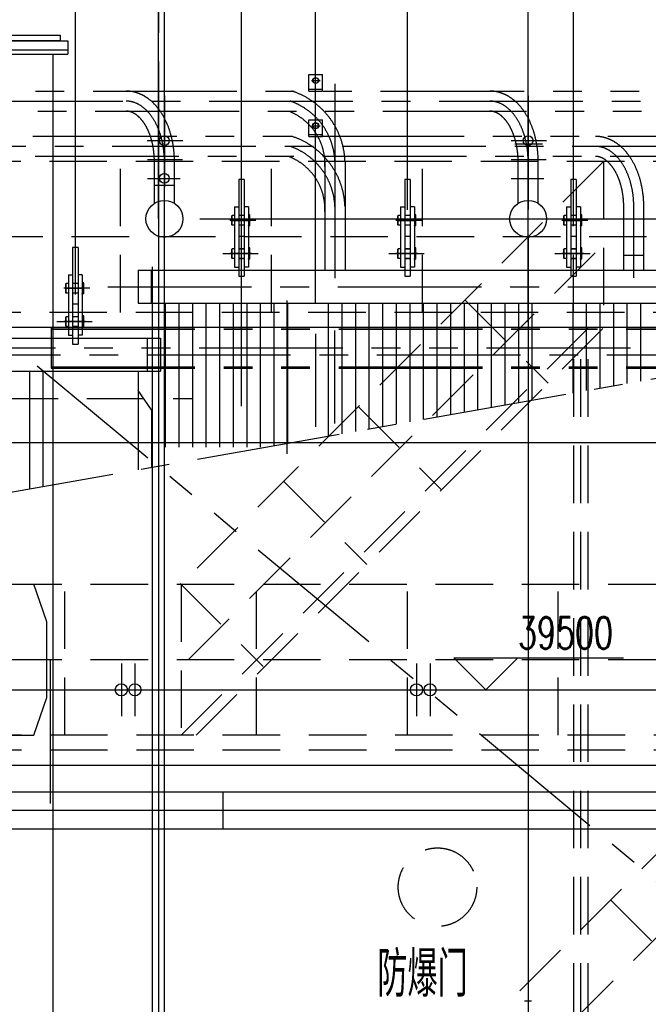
# Model space of a CAD drawing. Header units: millimetres. Extents: x -21 to 67273, y 14 to 95134.
# Tile 27 of 55: x 14245 to 18410, y 74439 to 80961. Entities that reach past the tile are written whole.
import ezdxf

# ---------------------------------------------------------------- set-up
doc = ezdxf.new("R2010")
doc.units = ezdxf.units.MM
doc.header["$LTSCALE"] = 30
for name, pattern in [('CENTER', [50.8, 31.75, -6.35, 6.35, -6.35]), ('DASHED', [19.05, 12.7, -6.35]), ('PHANTOM', [63.5, 31.75, -6.35, 6.35, -6.35, 6.35, -6.35])]:
    doc.linetypes.add(name, pattern=pattern)
doc.layers.get('Defpoints').update_dxf_attribs({"color": 5})
for name, color, linetype in [('双点画线', 6, 'PHANTOM'), ('标注', 3, 'Continuous'), ('点画线', 2, 'CENTER'), ('细实线', 4, 'Continuous'), ('虚线', 1, 'DASHED')]:
    doc.layers.add(name, color=color, linetype=linetype)
doc.styles.get("Standard").update_dxf_attribs({"font": 'romans.shx', "width": 0.7, "bigfont": 'hzdx.shx'})
doc.dimstyles.new('STANDARD$0', dxfattribs={"dimscale": 25, "dimtxt": 3.5, "dimasz": 2.5, "dimexe": 1, "dimexo": 0, "dimgap": 1, "dimtad": 1, "dimdec": 0, "dimdsep": 46, "dimtxsty": 'Standard', "dimcen": 2.5, "dimclrd": 256, "dimclre": 256, "dimclrt": 256, "dimadec": 0, "dimazin": 0, "dimtfac": 10, "dimtdec": 0, "dimtmove": 0, "dimatfit": 3, "dimfxl": 1, "dimtolj": 1, "dimtzin": 0, "dimarcsym": 0})
doc.dimstyles.new('STANDARD$2', dxfattribs={"dimscale": 10, "dimtxt": 3.5, "dimasz": 2.5, "dimexe": 1, "dimexo": 0, "dimgap": 1, "dimtad": 1, "dimtih": 1, "dimtoh": 1, "dimdec": 1, "dimzin": 12, "dimdsep": 46, "dimtxsty": 'Standard', "dimcen": 0, "dimclrt": 256, "dimadec": 1, "dimazin": 3, "dimtfac": 1, "dimtdec": 1, "dimtmove": 0, "dimatfit": 3, "dimfxl": 1, "dimlwd": -1, "dimlwe": -1, "dimarcsym": 0})

# ---------------------------------------------------------------- blocks, each defined once
blk = doc.blocks.new('*D26')
at = {"layer": 'Defpoints'}
for p in [(15203.8, 85093.2), (15203.8, 79642.1), (17613.8, 79642.1)]:
    blk.add_point(p, dxfattribs=at)
at = {"layer": '标注'}
for p, q in [((15203.8, 79642.1), (15203.8, 85173.2)), ((17613.8, 79642.1), (17613.8, 85173.2)), ((17413.8, 85093.2), (15403.8, 85093.2))]:
    blk.add_line(p, q, dxfattribs=at)
for points in [[(15403.8, 85126.5), (15403.8, 85059.9), (15203.8, 85093.2)], [(17413.8, 85126.5), (17413.8, 85059.9), (17613.8, 85093.2)]]:
    blk.add_solid(points, dxfattribs=at)
at = {"layer": '标注', "insert": (16408.8, 85313.2), "char_height": 280, "attachment_point": 5}
blk.add_mtext('2410', dxfattribs=at)
blk = doc.blocks.new('*D27')
at = {"layer": 'Defpoints'}
for p in [(12713.8, 85106.6), (15203.8, 79642.1), (12713.8, 79460.1)]:
    blk.add_point(p, dxfattribs=at)
at = {"layer": '标注'}
for p, q in [((12713.8, 79460.1), (12713.8, 85186.6)), ((15203.8, 79642.1), (15203.8, 85186.6)), ((15003.8, 85106.6), (12913.8, 85106.6))]:
    blk.add_line(p, q, dxfattribs=at)
for points in [[(12913.8, 85139.9), (12913.8, 85073.3), (12713.8, 85106.6)], [(15003.8, 85139.9), (15003.8, 85073.3), (15203.8, 85106.6)]]:
    blk.add_solid(points, dxfattribs=at)
at = {"layer": '标注', "insert": (13958.8, 85326.6), "char_height": 280, "attachment_point": 5}
blk.add_mtext('2490', dxfattribs=at)
blk = doc.blocks.new('*D28')
at = {"layer": 'Defpoints'}
for p in [(15163.8, 81155.6), (15163.8, 79642.1), (15203.8, 79642.1)]:
    blk.add_point(p, dxfattribs=at)
at = {"layer": '标注'}
for p, q in [((15163.8, 79642.1), (15163.8, 81235.6)), ((15203.8, 79642.1), (15203.8, 81235.6)), ((14963.8, 81155.6), (14286.4, 81155.6)), ((15203.8, 81155.6), (15163.8, 81155.6)), ((15403.8, 81155.6), (15603.8, 81155.6))]:
    blk.add_line(p, q, dxfattribs=at)
for points in [[(14963.8, 81189), (14963.8, 81122.3), (15163.8, 81155.6)], [(15403.8, 81189), (15403.8, 81122.3), (15203.8, 81155.6)]]:
    blk.add_solid(points, dxfattribs=at)
at = {"layer": '标注', "insert": (14525.1, 81375.6), "char_height": 280, "attachment_point": 5}
blk.add_mtext('40', dxfattribs=at)
blk = doc.blocks.new('bg')
at = {"layer": '标注'}
for p, q in [((-212.1, 212.1), (910.9, 212.1)), ((0, 0), (-212.1, 212.1)), ((0, 0), (212.1, 212.1))]:
    blk.add_line(p, q, dxfattribs=at)
blk = doc.blocks.new('*D63')
at = {"layer": 'Defpoints'}
for p in [(7467.6, 78742.1), (19255.7, 78729.5), (19363.8, 78742.1), (20718.4, 78742.1), (10963.8, 77263.6)]:
    blk.add_point(p, dxfattribs=at)
at = {"layer": '虚线'}
blk.add_line((19266.5, 78790.8), (19149.1, 78790.8), dxfattribs=at)
for start, end in [(153.42537, 180), (153.60462, 166.80231), (180, 189.98247), (203.18016, 216.37785)]:
    blk.add_arc((19363.8, 78742.1), 108.8, start, end, dxfattribs=at)
for points in [[(19262, 78766.5), (19253.7, 78767.4), (19255, 78742.1)], [(19259.8, 78698.1), (19267.8, 78700.5), (19256.6, 78723.3)]]:
    blk.add_solid(points, dxfattribs=at)
at = {"layer": '虚线', "insert": (19195.3, 78818.3), "char_height": 35, "attachment_point": 5}
blk.add_mtext('10°', dxfattribs=at)

msp = doc.modelspace()

# ---------------------------------------------------------------- linework, layer by layer
for p, q in [((14613.76, 79852.118), (14613.76, 83981.914)), ((14613.76, 79142.118), (14613.76, 83981.914)), ((15203.76, 79919.618), (15203.76, 83981.914)), ((15713.76, 79701.618), (15713.76, 83981.914)), ((16205.889, 79082.618), (16205.889, 83981.914)), ((16813.76, 79701.618), (16813.76, 83981.914)), ((17613.76, 79919.618), (17613.76, 83981.914)), ((17913.76, 79701.618), (17913.76, 83981.914)), ((15713.76, 78401.618), (15713.76, 83323.36)), ((13863.76, 80822.118), (14563.76, 80822.118)), ((14563.76, 80822.118), (14563.76, 80732.118)), ((13863.76, 80762.118), (14563.76, 80762.118)), ((13863.76, 80732.118), (14563.76, 80732.118)), ((14463.76, 80732.118), (14463.76, 36882.118)), ((16160.889, 80488.618), (16160.889, 80598.618)), ((16160.889, 80598.618), (16250.889, 80598.618)), ((16250.889, 80488.618), (16250.889, 80598.618)), ((16250.889, 80498.152), (16160.889, 80498.152)), ((16160.889, 80488.618), (16250.889, 80488.618)), ((16160.889, 80188.618), (16160.889, 80298.618)), ((16160.889, 80298.618), (16250.889, 80298.618)), ((16250.889, 80188.618), (16250.889, 80298.618)), ((16250.889, 80198.152), (16160.889, 80198.152)), ((16160.889, 80188.618), (16250.889, 80188.618)), ((15695.76, 79902.118), (15695.76, 79526.118)), ((15695.76, 79902.118), (15695.76, 79526.118)), ((15731.76, 79902.118), (15695.76, 79902.118)), ((15731.76, 79902.118), (15695.76, 79902.118)), ((15731.76, 79902.118), (15695.76, 79902.118)), ((15731.76, 79902.118), (15695.76, 79902.118)), ((15695.76, 79902.118), (15695.76, 79526.118)), ((15695.76, 79902.118), (15695.76, 79526.118)), ((15731.76, 79902.118), (15731.76, 79526.118)), ((15731.76, 79902.118), (15731.76, 79526.118)), ((15731.76, 79902.118), (15731.76, 79526.118)), ((15731.76, 79902.118), (15731.76, 79526.118)), ((16795.76, 79902.118), (16795.76, 79526.118)), ((16795.76, 79902.118), (16795.76, 79526.118)), ((16831.76, 79902.118), (16795.76, 79902.118)), ((16831.76, 79902.118), (16795.76, 79902.118)), ((16831.76, 79902.118), (16795.76, 79902.118)), ((16831.76, 79902.118), (16795.76, 79902.118)), ((16795.76, 79902.118), (16795.76, 79526.118)), ((16795.76, 79902.118), (16795.76, 79526.118)), ((16831.76, 79902.118), (16831.76, 79526.118)), ((16831.76, 79902.118), (16831.76, 79526.118)), ((16831.76, 79902.118), (16831.76, 79526.118)), ((17895.76, 79902.118), (17895.76, 79526.118)), ((17895.76, 79902.118), (17895.76, 79526.118)), ((17931.76, 79902.118), (17895.76, 79902.118)), ((17931.76, 79902.118), (17895.76, 79902.118)), ((17931.76, 79902.118), (17895.76, 79902.118)), ((17931.76, 79902.118), (17895.76, 79902.118)), ((17895.76, 79902.118), (17895.76, 79526.118)), ((17895.76, 79902.118), (17895.76, 79526.118)), ((17931.76, 79902.118), (17931.76, 79526.118)), ((17931.76, 79902.118), (17931.76, 79526.118)), ((17931.76, 79902.118), (17931.76, 79526.118)), ((17931.76, 79902.118), (17931.76, 79526.118)), ((15695.76, 79892.118), (15695.76, 79532.118)), ((15695.76, 79892.118), (15695.76, 79532.118)), ((15731.76, 79892.118), (15731.76, 79532.118)), ((15731.76, 79892.118), (15731.76, 79532.118)), ((16795.76, 79892.118), (16795.76, 79532.118)), ((16795.76, 79892.118), (16795.76, 79532.118)), ((16831.76, 79892.118), (16831.76, 79532.118)), ((16831.76, 79892.118), (16831.76, 79532.118)), ((17895.76, 79892.118), (17895.76, 79532.118)), ((17895.76, 79892.118), (17895.76, 79532.118)), ((17931.76, 79892.118), (17931.76, 79532.118)), ((17931.76, 79892.118), (17931.76, 79532.118)), ((15667.76, 79722.118), (15667.76, 79322.118)), ((15667.76, 79722.118), (15695.76, 79722.118)), ((15667.76, 79722.118), (15695.76, 79722.118)), ((15667.76, 79722.118), (15667.76, 79322.118)), ((15695.76, 79722.118), (15695.76, 79322.118)), ((15695.76, 79722.118), (15695.76, 79322.118)), ((15695.76, 79722.118), (15695.76, 79322.118)), ((15695.76, 79722.118), (15695.76, 79322.118)), ((15731.76, 79722.118), (15731.76, 79322.118)), ((15759.76, 79722.118), (15731.76, 79722.118)), ((15759.76, 79722.118), (15731.76, 79722.118)), ((15731.76, 79722.118), (15731.76, 79322.118)), ((15759.76, 79722.118), (15759.76, 79322.118)), ((15759.76, 79722.118), (15759.76, 79322.118)), ((16767.76, 79722.118), (16767.76, 79322.118)), ((16767.76, 79722.118), (16795.76, 79722.118)), ((16767.76, 79722.118), (16795.76, 79722.118)), ((16767.76, 79722.118), (16767.76, 79322.118)), ((16795.76, 79722.118), (16795.76, 79322.118)), ((16795.76, 79722.118), (16795.76, 79322.118)), ((16795.76, 79722.118), (16795.76, 79322.118)), ((16795.76, 79722.118), (16795.76, 79322.118)), ((16831.76, 79722.118), (16831.76, 79322.118)), ((16859.76, 79722.118), (16831.76, 79722.118)), ((16859.76, 79722.118), (16831.76, 79722.118)), ((16831.76, 79722.118), (16831.76, 79322.118)), ((16859.76, 79722.118), (16859.76, 79322.118)), ((16859.76, 79722.118), (16859.76, 79322.118)), ((17867.76, 79722.118), (17867.76, 79322.118)), ((17867.76, 79722.118), (17895.76, 79722.118)), ((17867.76, 79722.118), (17895.76, 79722.118)), ((17867.76, 79722.118), (17867.76, 79322.118)), ((17895.76, 79722.118), (17895.76, 79322.118)), ((17895.76, 79722.118), (17895.76, 79322.118)), ((17895.76, 79722.118), (17895.76, 79322.118)), ((17895.76, 79722.118), (17895.76, 79322.118)), ((17931.76, 79722.118), (17931.76, 79322.118)), ((17959.76, 79722.118), (17931.76, 79722.118)), ((17959.76, 79722.118), (17931.76, 79722.118)), ((17931.76, 79722.118), (17931.76, 79322.118)), ((17959.76, 79722.118), (17959.76, 79322.118)), ((17959.76, 79722.118), (17959.76, 79322.118)), ((15649.76, 79662.118), (15651.76, 79664.118)), ((15649.76, 79662.118), (15651.76, 79664.118)), ((15649.76, 79602.118), (15649.76, 79662.118)), ((15649.76, 79602.118), (15649.76, 79662.118)), ((15667.76, 79664.118), (15651.76, 79664.118)), ((15651.76, 79600.118), (15651.76, 79664.118)), ((15651.76, 79600.118), (15651.76, 79664.118)), ((15667.76, 79664.118), (15651.76, 79664.118)), ((15731.76, 79664.118), (15695.76, 79664.118)), ((15731.76, 79664.118), (15695.76, 79664.118)), ((15768.76, 79669.118), (15759.76, 79669.118)), ((15759.76, 79669.118), (15759.76, 79665.618)), ((15759.76, 79669.118), (15759.76, 79665.618)), ((15768.76, 79669.118), (15759.76, 79669.118)), ((15759.76, 79665.618), (15759.76, 79598.618)), ((15759.76, 79665.618), (15759.76, 79598.618)), ((15769.76, 79668.118), (15768.76, 79669.118)), ((15768.76, 79595.118), (15768.76, 79669.118)), ((15768.76, 79595.118), (15768.76, 79669.118)), ((15769.76, 79668.118), (15768.76, 79669.118)), ((15769.76, 79596.118), (15769.76, 79668.118)), ((15769.76, 79596.118), (15769.76, 79668.118)), ((16749.76, 79662.118), (16751.76, 79664.118)), ((16749.76, 79662.118), (16751.76, 79664.118)), ((16749.76, 79602.118), (16749.76, 79662.118)), ((16749.76, 79602.118), (16749.76, 79662.118)), ((16751.76, 79600.118), (16751.76, 79664.118)), ((16767.76, 79664.118), (16751.76, 79664.118)), ((16767.76, 79664.118), (16751.76, 79664.118)), ((16751.76, 79600.118), (16751.76, 79664.118)), ((16831.76, 79664.118), (16795.76, 79664.118)), ((16831.76, 79664.118), (16795.76, 79664.118)), ((16859.76, 79669.118), (16859.76, 79665.618)), ((16868.76, 79669.118), (16859.76, 79669.118)), ((16868.76, 79669.118), (16859.76, 79669.118)), ((16859.76, 79669.118), (16859.76, 79665.618)), ((16859.76, 79665.618), (16859.76, 79598.618)), ((16859.76, 79665.618), (16859.76, 79598.618)), ((16868.76, 79595.118), (16868.76, 79669.118)), ((16869.76, 79668.118), (16868.76, 79669.118)), ((16869.76, 79668.118), (16868.76, 79669.118)), ((16868.76, 79595.118), (16868.76, 79669.118)), ((16869.76, 79596.118), (16869.76, 79668.118)), ((16869.76, 79596.118), (16869.76, 79668.118)), ((17849.76, 79662.118), (17851.76, 79664.118)), ((17849.76, 79662.118), (17851.76, 79664.118)), ((17849.76, 79602.118), (17849.76, 79662.118)), ((17849.76, 79602.118), (17849.76, 79662.118)), ((17867.76, 79664.118), (17851.76, 79664.118)), ((17851.76, 79600.118), (17851.76, 79664.118)), ((17851.76, 79600.118), (17851.76, 79664.118)), ((17867.76, 79664.118), (17851.76, 79664.118)), ((17931.76, 79664.118), (17895.76, 79664.118)), ((17931.76, 79664.118), (17895.76, 79664.118)), ((17968.76, 79669.118), (17959.76, 79669.118)), ((17959.76, 79669.118), (17959.76, 79665.618)), ((17959.76, 79669.118), (17959.76, 79665.618)), ((17968.76, 79669.118), (17959.76, 79669.118)), ((17959.76, 79665.618), (17959.76, 79598.618)), ((17959.76, 79665.618), (17959.76, 79598.618)), ((17969.76, 79668.118), (17968.76, 79669.118)), ((17968.76, 79595.118), (17968.76, 79669.118)), ((17968.76, 79595.118), (17968.76, 79669.118)), ((17969.76, 79668.118), (17968.76, 79669.118)), ((17969.76, 79596.118), (17969.76, 79668.118)), ((17969.76, 79596.118), (17969.76, 79668.118)), ((15651.76, 79600.118), (15649.76, 79602.118)), ((15651.76, 79600.118), (15649.76, 79602.118)), ((15667.76, 79600.118), (15651.76, 79600.118)), ((15667.76, 79600.118), (15651.76, 79600.118)), ((15731.76, 79600.118), (15695.76, 79600.118)), ((15731.76, 79600.118), (15695.76, 79600.118)), ((15759.76, 79595.118), (15759.76, 79598.618)), ((15759.76, 79595.118), (15759.76, 79598.618)), ((15768.76, 79595.118), (15759.76, 79595.118)), ((15768.76, 79595.118), (15759.76, 79595.118)), ((15769.76, 79596.118), (15768.76, 79595.118)), ((15769.76, 79596.118), (15768.76, 79595.118)), ((16751.76, 79600.118), (16749.76, 79602.118)), ((16751.76, 79600.118), (16749.76, 79602.118)), ((16767.76, 79600.118), (16751.76, 79600.118)), ((16767.76, 79600.118), (16751.76, 79600.118)), ((16831.76, 79600.118), (16795.76, 79600.118)), ((16831.76, 79600.118), (16795.76, 79600.118)), ((16859.76, 79595.118), (16859.76, 79598.618)), ((16859.76, 79595.118), (16859.76, 79598.618)), ((16868.76, 79595.118), (16859.76, 79595.118)), ((16868.76, 79595.118), (16859.76, 79595.118)), ((16869.76, 79596.118), (16868.76, 79595.118)), ((16869.76, 79596.118), (16868.76, 79595.118)), ((17851.76, 79600.118), (17849.76, 79602.118)), ((17851.76, 79600.118), (17849.76, 79602.118)), ((17867.76, 79600.118), (17851.76, 79600.118)), ((17867.76, 79600.118), (17851.76, 79600.118)), ((17931.76, 79600.118), (17895.76, 79600.118)), ((17931.76, 79600.118), (17895.76, 79600.118)), ((17959.76, 79595.118), (17959.76, 79598.618)), ((17959.76, 79595.118), (17959.76, 79598.618)), ((17968.76, 79595.118), (17959.76, 79595.118)), ((17968.76, 79595.118), (17959.76, 79595.118)), ((17969.76, 79596.118), (17968.76, 79595.118)), ((17969.76, 79596.118), (17968.76, 79595.118)), ((15731.76, 79526.118), (15695.76, 79526.118)), ((15731.76, 79526.118), (15695.76, 79526.118)), ((15731.76, 79526.118), (15695.76, 79526.118)), ((15731.76, 79526.118), (15695.76, 79526.118)), ((16831.76, 79526.118), (16795.76, 79526.118)), ((16831.76, 79526.118), (16795.76, 79526.118)), ((16831.76, 79526.118), (16795.76, 79526.118)), ((16831.76, 79526.118), (16795.76, 79526.118)), ((17931.76, 79526.118), (17895.76, 79526.118)), ((17931.76, 79526.118), (17895.76, 79526.118)), ((17931.76, 79526.118), (17895.76, 79526.118)), ((17931.76, 79526.118), (17895.76, 79526.118)), ((14631.76, 79452.118), (14595.76, 79452.118)), ((14631.76, 79452.118), (14595.76, 79452.118)), ((14595.76, 79452.118), (14595.76, 79076.118)), ((14595.76, 79452.118), (14595.76, 79076.118)), ((14631.76, 79452.118), (14631.76, 79076.118)), ((14631.76, 79452.118), (14631.76, 79076.118)), ((15649.76, 79442.118), (15651.76, 79444.118)), ((15649.76, 79442.118), (15651.76, 79444.118)), ((15667.76, 79444.118), (15651.76, 79444.118)), ((15651.76, 79380.118), (15651.76, 79444.118)), ((15651.76, 79380.118), (15651.76, 79444.118)), ((15667.76, 79444.118), (15651.76, 79444.118)), ((15695.76, 79507.118), (15695.76, 79262.118)), ((15695.76, 79507.118), (15695.76, 79262.118)), ((15695.76, 79444.618), (15731.76, 79444.618)), ((15695.76, 79444.618), (15731.76, 79444.618)), ((15731.76, 79444.118), (15695.76, 79444.118)), ((15731.76, 79444.118), (15695.76, 79444.118)), ((15731.76, 79507.118), (15731.76, 79262.118)), ((15731.76, 79507.118), (15731.76, 79262.118)), ((15768.76, 79449.118), (15759.76, 79449.118)), ((15759.76, 79449.118), (15759.76, 79445.618)), ((15759.76, 79449.118), (15759.76, 79445.618)), ((15768.76, 79449.118), (15759.76, 79449.118)), ((15759.76, 79445.618), (15759.76, 79378.618)), ((15759.76, 79445.618), (15759.76, 79378.618)), ((15769.76, 79448.118), (15768.76, 79449.118)), ((15768.76, 79375.118), (15768.76, 79449.118)), ((15768.76, 79375.118), (15768.76, 79449.118)), ((15769.76, 79448.118), (15768.76, 79449.118)), ((15769.76, 79376.118), (15769.76, 79448.118)), ((15769.76, 79376.118), (15769.76, 79448.118)), ((16749.76, 79442.118), (16751.76, 79444.118)), ((16749.76, 79442.118), (16751.76, 79444.118)), ((16751.76, 79380.118), (16751.76, 79444.118)), ((16767.76, 79444.118), (16751.76, 79444.118)), ((16767.76, 79444.118), (16751.76, 79444.118)), ((16751.76, 79380.118), (16751.76, 79444.118)), ((16795.76, 79507.118), (16795.76, 79262.118)), ((16795.76, 79507.118), (16795.76, 79262.118)), ((16795.76, 79444.618), (16831.76, 79444.618)), ((16795.76, 79444.618), (16831.76, 79444.618)), ((16831.76, 79444.118), (16795.76, 79444.118)), ((16831.76, 79444.118), (16795.76, 79444.118)), ((16831.76, 79507.118), (16831.76, 79262.118)), ((16831.76, 79507.118), (16831.76, 79262.118)), ((16859.76, 79449.118), (16859.76, 79445.618)), ((16868.76, 79449.118), (16859.76, 79449.118)), ((16868.76, 79449.118), (16859.76, 79449.118)), ((16859.76, 79449.118), (16859.76, 79445.618)), ((16859.76, 79445.618), (16859.76, 79378.618)), ((16859.76, 79445.618), (16859.76, 79378.618)), ((16868.76, 79375.118), (16868.76, 79449.118)), ((16869.76, 79448.118), (16868.76, 79449.118)), ((16869.76, 79448.118), (16868.76, 79449.118)), ((16868.76, 79375.118), (16868.76, 79449.118)), ((16869.76, 79376.118), (16869.76, 79448.118)), ((16869.76, 79376.118), (16869.76, 79448.118)), ((17849.76, 79442.118), (17851.76, 79444.118)), ((17849.76, 79442.118), (17851.76, 79444.118)), ((17867.76, 79444.118), (17851.76, 79444.118)), ((17851.76, 79380.118), (17851.76, 79444.118)), ((17851.76, 79380.118), (17851.76, 79444.118)), ((17867.76, 79444.118), (17851.76, 79444.118)), ((17895.76, 79507.118), (17895.76, 79262.118)), ((17895.76, 79507.118), (17895.76, 79262.118)), ((17895.76, 79444.618), (17931.76, 79444.618)), ((17895.76, 79444.618), (17931.76, 79444.618)), ((17931.76, 79444.118), (17895.76, 79444.118)), ((17931.76, 79444.118), (17895.76, 79444.118)), ((17931.76, 79507.118), (17931.76, 79262.118)), ((17931.76, 79507.118), (17931.76, 79262.118)), ((17968.76, 79449.118), (17959.76, 79449.118)), ((17959.76, 79449.118), (17959.76, 79445.618)), ((17959.76, 79449.118), (17959.76, 79445.618)), ((17968.76, 79449.118), (17959.76, 79449.118)), ((17959.76, 79445.618), (17959.76, 79378.618)), ((17959.76, 79445.618), (17959.76, 79378.618)), ((17969.76, 79448.118), (17968.76, 79449.118)), ((17968.76, 79375.118), (17968.76, 79449.118)), ((17968.76, 79375.118), (17968.76, 79449.118)), ((17969.76, 79448.118), (17968.76, 79449.118)), ((17969.76, 79376.118), (17969.76, 79448.118)), ((17969.76, 79376.118), (17969.76, 79448.118)), ((14595.76, 79442.118), (14595.76, 79082.118)), ((14631.76, 79442.118), (14631.76, 79082.118)), ((15649.76, 79382.118), (15649.76, 79442.118)), ((15649.76, 79382.118), (15649.76, 79442.118)), ((15651.76, 79380.118), (15649.76, 79382.118)), ((15651.76, 79380.118), (15649.76, 79382.118)), ((15667.76, 79380.118), (15651.76, 79380.118)), ((15667.76, 79380.118), (15651.76, 79380.118)), ((15731.76, 79380.118), (15695.76, 79380.118)), ((15731.76, 79380.118), (15695.76, 79380.118)), ((15695.76, 79379.618), (15731.76, 79379.618)), ((15695.76, 79379.618), (15731.76, 79379.618)), ((15759.76, 79375.118), (15759.76, 79378.618)), ((15759.76, 79375.118), (15759.76, 79378.618)), ((16749.76, 79382.118), (16749.76, 79442.118)), ((16749.76, 79382.118), (16749.76, 79442.118)), ((16751.76, 79380.118), (16749.76, 79382.118)), ((16751.76, 79380.118), (16749.76, 79382.118)), ((16767.76, 79380.118), (16751.76, 79380.118)), ((16767.76, 79380.118), (16751.76, 79380.118)), ((16831.76, 79380.118), (16795.76, 79380.118)), ((16831.76, 79380.118), (16795.76, 79380.118)), ((16795.76, 79379.618), (16831.76, 79379.618)), ((16795.76, 79379.618), (16831.76, 79379.618)), ((16859.76, 79375.118), (16859.76, 79378.618)), ((16859.76, 79375.118), (16859.76, 79378.618)), ((17849.76, 79382.118), (17849.76, 79442.118)), ((17849.76, 79382.118), (17849.76, 79442.118)), ((17851.76, 79380.118), (17849.76, 79382.118)), ((17851.76, 79380.118), (17849.76, 79382.118)), ((17867.76, 79380.118), (17851.76, 79380.118)), ((17867.76, 79380.118), (17851.76, 79380.118)), ((17931.76, 79380.118), (17895.76, 79380.118)), ((17931.76, 79380.118), (17895.76, 79380.118)), ((17895.76, 79379.618), (17931.76, 79379.618)), ((17895.76, 79379.618), (17931.76, 79379.618)), ((17959.76, 79375.118), (17959.76, 79378.618)), ((17959.76, 79375.118), (17959.76, 79378.618)), ((15667.76, 79322.118), (15695.76, 79322.118)), ((15667.76, 79322.118), (15695.76, 79322.118)), ((15759.76, 79322.118), (15731.76, 79322.118)), ((15759.76, 79322.118), (15731.76, 79322.118)), ((15768.76, 79375.118), (15759.76, 79375.118)), ((15768.76, 79375.118), (15759.76, 79375.118)), ((15769.76, 79376.118), (15768.76, 79375.118)), ((15769.76, 79376.118), (15768.76, 79375.118)), ((16767.76, 79322.118), (16795.76, 79322.118)), ((16767.76, 79322.118), (16795.76, 79322.118)), ((16859.76, 79322.118), (16831.76, 79322.118)), ((16859.76, 79322.118), (16831.76, 79322.118)), ((16868.76, 79375.118), (16859.76, 79375.118)), ((16868.76, 79375.118), (16859.76, 79375.118)), ((16869.76, 79376.118), (16868.76, 79375.118)), ((16869.76, 79376.118), (16868.76, 79375.118)), ((17867.76, 79322.118), (17895.76, 79322.118)), ((17867.76, 79322.118), (17895.76, 79322.118)), ((17959.76, 79322.118), (17931.76, 79322.118)), ((17959.76, 79322.118), (17931.76, 79322.118)), ((17968.76, 79375.118), (17959.76, 79375.118)), ((17968.76, 79375.118), (17959.76, 79375.118)), ((17969.76, 79376.118), (17968.76, 79375.118)), ((17969.76, 79376.118), (17968.76, 79375.118)), ((14567.76, 79272.118), (14567.76, 78872.118)), ((14567.76, 79272.118), (14595.76, 79272.118)), ((14595.76, 79272.118), (14595.76, 78872.118)), ((14595.76, 79272.118), (14595.76, 78872.118)), ((14631.76, 79272.118), (14631.76, 78872.118)), ((14659.76, 79272.118), (14631.76, 79272.118)), ((14659.76, 79272.118), (14659.76, 78872.118)), ((15028.76, 79301.618), (19348.76, 79301.618)), ((15028.76, 79301.618), (15028.76, 79082.618)), ((15695.76, 79262.118), (15731.76, 79262.118)), ((15695.76, 79262.118), (15731.76, 79262.118)), ((16795.76, 79262.118), (16831.76, 79262.118)), ((16795.76, 79262.118), (16831.76, 79262.118)), ((17895.76, 79262.118), (17931.76, 79262.118)), ((17895.76, 79262.118), (17931.76, 79262.118)), ((14549.76, 79212.118), (14551.76, 79214.118)), ((14549.76, 79152.118), (14549.76, 79212.118)), ((14567.76, 79214.118), (14551.76, 79214.118)), ((14551.76, 79150.118), (14551.76, 79214.118)), ((14631.76, 79214.118), (14595.76, 79214.118)), ((14668.76, 79219.118), (14659.76, 79219.118)), ((14659.76, 79219.118), (14659.76, 79215.618)), ((14659.76, 79215.618), (14659.76, 79148.618)), ((14669.76, 79218.118), (14668.76, 79219.118)), ((14668.76, 79145.118), (14668.76, 79219.118)), ((14669.76, 79146.118), (14669.76, 79218.118)), ((14551.76, 79150.118), (14549.76, 79152.118)), ((14567.76, 79150.118), (14551.76, 79150.118)), ((14631.76, 79150.118), (14595.76, 79150.118)), ((14659.76, 79145.118), (14659.76, 79148.618)), ((14668.76, 79145.118), (14659.76, 79145.118)), ((14669.76, 79146.118), (14668.76, 79145.118)), ((14631.76, 79076.118), (14595.76, 79076.118)), ((14631.76, 79076.118), (14595.76, 79076.118)), ((14595.76, 79057.118), (14595.76, 78812.118)), ((14631.76, 79057.118), (14631.76, 78812.118)), ((15028.76, 79082.618), (19348.76, 79082.618)), ((14549.76, 78992.118), (14551.76, 78994.118)), ((14549.76, 78932.118), (14549.76, 78992.118)), ((14567.76, 78994.118), (14551.76, 78994.118)), ((14551.76, 78930.118), (14551.76, 78994.118)), ((14595.76, 78994.618), (14631.76, 78994.618)), ((14631.76, 78994.118), (14595.76, 78994.118)), ((14668.76, 78999.118), (14659.76, 78999.118)), ((14659.76, 78999.118), (14659.76, 78995.618)), ((14659.76, 78995.618), (14659.76, 78928.618)), ((14669.76, 78998.118), (14668.76, 78999.118)), ((14668.76, 78925.118), (14668.76, 78999.118)), ((14669.76, 78926.118), (14669.76, 78998.118)), ((34253.76, 78922.118), (5913.76, 78922.118)), ((14551.76, 78930.118), (14549.76, 78932.118)), ((14567.76, 78930.118), (14551.76, 78930.118)), ((14631.76, 78930.118), (14595.76, 78930.118)), ((14595.76, 78929.618), (14631.76, 78929.618)), ((14659.76, 78925.118), (14659.76, 78928.618)), ((14668.76, 78925.118), (14659.76, 78925.118)), ((14669.76, 78926.118), (14668.76, 78925.118)), ((14567.76, 78872.118), (14595.76, 78872.118)), ((14659.76, 78872.118), (14631.76, 78872.118)), ((16205.889, 78872.861), (16205.889, 78337.861)), ((16330.889, 78894.902), (16330.889, 78359.902)), ((10798.76, 78851.618), (15178.76, 78851.618)), ((14595.76, 78812.118), (14631.76, 78812.118)), ((15178.76, 78851.618), (15178.76, 78632.618)), ((10798.76, 78632.618), (15178.76, 78632.618)), ((20553.76, 75844.618), (10628.76, 75844.618)), ((15591.26, 75844.618), (15591.26, 75599.618)), ((20553.76, 75599.618), (10628.76, 75599.618))]:
    msp.add_line(p, q)
at = {"ltscale": 25}
for p, q in [((15203.76, 64790.591), (15203.76, 79519.618)), ((17613.76, 79519.618), (17613.76, 65563.841)), ((15123.76, 64790.591), (15123.76, 79323.766)), ((16013.76, 79102.118), (16013.76, 78086.674)), ((17589.31, 74462.118), (17635.13, 74462.118))]:
    msp.add_line(p, q, dxfattribs=at)
at = {"lineweight": -2}
msp.add_line((15088.76, 78851.618), (15088.76, 78632.618), dxfattribs=at)
msp.add_lwpolyline([(13913.76, 80858.118), (14513.76, 80858.118), (14513.76, 80822.118), (13913.76, 80822.118)], close=True)
for centre, radius in [((16205.889, 80558.618), 20.121), ((16205.889, 80558.618), 18), ((16205.889, 80258.618), 20.121), ((16205.889, 80258.618), 18), ((15203.76, 80160.118), 32.5), ((15203.76, 80160.118), 32.5), ((17613.76, 80160.118), 32.5), ((17613.76, 80160.118), 32.5), ((15203.76, 79910.118), 32.5)]:
    msp.add_circle(centre, radius)
at = {"ltscale": 25}
for centre in [(15203.76, 79642.118), (17613.76, 79642.118)]:
    msp.add_circle(centre, 122.5, dxfattribs=at)
at = {"lineweight": -2}
for centre in [(14918.29, 76522.118), (15008.29, 76522.118), (16873.76, 76522.118), (16963.76, 76522.118)]:
    msp.add_circle(centre, 40, dxfattribs=at)
at = {"layer": '双点画线'}
for p, q in [((10920.626, 80488.618), (19095.021, 80488.618)), ((10935.78, 80355.618), (19095.016, 80355.618)), ((19095.021, 80188.618), (10526.3, 80188.618)), ((19110.021, 80055.618), (10541.3, 80055.618)), ((15137.26, 79744.996), (15137.26, 80022.107)), ((15270.26, 79744.996), (15270.26, 80022.109)), ((16267.26, 80020.797), (16267.26, 79301.618)), ((16400.26, 80023.343), (16400.26, 79301.618)), ((17547.26, 79744.954), (17547.26, 80022.107)), ((17680.26, 79742.974), (17680.26, 80022.109)), ((15137.26, 79864.618), (15270.26, 79864.618)), ((18247.26, 79301.618), (18247.26, 79722.107)), ((18380.26, 79301.618), (18380.26, 79722.109)), ((18247.26, 79401.618), (18380.26, 79401.618)), ((15117.97, 79082.618), (15117.97, 79301.618)), ((14453.76, 78922.118), (14453.76, 78652.118)), ((14453.76, 78922.118), (20713.76, 78922.118)), ((14453.76, 78912.118), (20713.76, 78912.118)), ((7813.76, 78787.118), (33153.76, 78787.118)), ((20953.76, 73187.118), (14213.76, 78787.118)), ((14453.76, 78662.118), (20713.76, 78662.118)), ((14453.76, 78652.118), (20713.76, 78652.118)), ((14088.76, 77222.118), (14338.76, 77222.118)), ((14423.76, 76972.118), (14338.76, 77222.118)), ((14423.76, 76472.118), (14423.76, 76972.118)), ((13963.76, 76722.118), (14463.76, 76722.118)), ((14445.76, 76722.118), (14445.76, 75722.118)), ((14338.76, 76222.118), (14423.76, 76472.118)), ((14088.76, 76222.118), (14338.76, 76222.118))]:
    msp.add_line(p, q, dxfattribs=at)
for centre, radius, start, end in [((15893.136, 80005.291), 507.445, 2.0386477, 72.2642623), ((15893.136, 80005.291), 374.445, 357.62671, 69.3236655), ((15893.136, 79705.291), 507.445, 2.0386477, 72.2642623), ((15893.136, 79705.291), 374.445, 357.62671, 69.3236655)]:
    msp.add_arc(centre, radius, start, end, dxfattribs=at)
for points, knots in [([(15270.26, 80022.109), (15270.26, 80035.368), (15269.881, 80048.627), (15267.486, 80090.473), (15264.073, 80118.894), (15253.757, 80174.428), (15246.855, 80201.54), (15229.67, 80253.61), (15219.387, 80278.568), (15195.56, 80325.529), (15182.016, 80347.535), (15156.147, 80381.973), (15144.601, 80395.333), (15119.959, 80419.837), (15106.861, 80430.981), (15082.606, 80448.252), (15071.764, 80454.937), (15049.346, 80466.64), (15037.769, 80471.657), (15014.043, 80479.838), (15001.894, 80483), (14977.27, 80487.322), (14964.796, 80488.48), (14951.547, 80488.614), (14950.784, 80488.618), (14950.021, 80488.618)], [4.71237215, 4.71237215, 4.71237215, 4.71237215, 4.80232784, 4.80232784, 4.99722091, 4.99722091, 5.19211398, 5.19211398, 5.38700705, 5.38700705, 5.58190012, 5.58190012, 5.72040895, 5.72040895, 5.85891779, 5.85891779, 5.96337751, 5.96337751, 6.06783724, 6.06783724, 6.17229696, 6.17229696, 6.27675669, 6.27675669, 6.28314347, 6.28314347, 6.28314347, 6.28314347]), ([(17680.26, 80022.109), (17680.26, 80035.368), (17679.881, 80048.627), (17677.486, 80090.473), (17674.073, 80118.894), (17663.757, 80174.428), (17656.855, 80201.54), (17639.67, 80253.61), (17629.387, 80278.568), (17605.56, 80325.529), (17592.016, 80347.535), (17566.147, 80381.973), (17554.601, 80395.333), (17529.959, 80419.837), (17516.861, 80430.981), (17492.606, 80448.252), (17481.764, 80454.937), (17459.346, 80466.64), (17447.769, 80471.657), (17424.043, 80479.838), (17411.894, 80483), (17387.27, 80487.322), (17374.796, 80488.48), (17361.547, 80488.614), (17360.784, 80488.618), (17360.021, 80488.618)], [4.71237215, 4.71237215, 4.71237215, 4.71237215, 4.80232784, 4.80232784, 4.99722091, 4.99722091, 5.19211398, 5.19211398, 5.38700705, 5.38700705, 5.58190012, 5.58190012, 5.72040895, 5.72040895, 5.85891779, 5.85891779, 5.96337751, 5.96337751, 6.06783724, 6.06783724, 6.17229696, 6.17229696, 6.27675669, 6.27675669, 6.28314347, 6.28314347, 6.28314347, 6.28314347]), ([(15137.26, 80022.107), (15137.26, 80032.396), (15136.978, 80042.685), (15135.446, 80070.612), (15133.639, 80088.157), (15128.418, 80122.501), (15125.003, 80139.299), (15116.697, 80171.693), (15111.804, 80187.288), (15100.737, 80216.856), (15094.562, 80230.828), (15081.196, 80256.777), (15074.004, 80268.754), (15060.49, 80288.202), (15054.292, 80296.094), (15041.664, 80310.351), (15035.234, 80316.717), (15022.339, 80327.906), (15015.876, 80332.729), (15003.085, 80340.896), (14996.759, 80344.241), (14985.338, 80349.156), (14980.208, 80350.927), (14970.093, 80353.619), (14965.107, 80354.541), (14956.766, 80355.437), (14953.391, 80355.618), (14950.015, 80355.618)], [4.71237215, 4.71237215, 4.71237215, 4.71237215, 4.79863479, 4.79863479, 4.94756959, 4.94756959, 5.09650438, 5.09650438, 5.24543918, 5.24543918, 5.39437398, 5.39437398, 5.54330878, 5.54330878, 5.66165166, 5.66165166, 5.77999455, 5.77999455, 5.89833743, 5.89833743, 6.01668032, 6.01668032, 6.1159104, 6.1159104, 6.21514048, 6.21514048, 6.28314347, 6.28314347, 6.28314347, 6.28314347]), ([(17547.26, 80022.107), (17547.26, 80032.396), (17546.978, 80042.685), (17545.446, 80070.612), (17543.639, 80088.157), (17538.418, 80122.501), (17535.003, 80139.299), (17526.697, 80171.693), (17521.804, 80187.288), (17510.737, 80216.856), (17504.562, 80230.828), (17491.196, 80256.777), (17484.004, 80268.754), (17470.49, 80288.202), (17464.292, 80296.094), (17451.664, 80310.351), (17445.234, 80316.717), (17432.339, 80327.906), (17425.876, 80332.729), (17413.085, 80340.896), (17406.759, 80344.241), (17395.338, 80349.156), (17390.208, 80350.927), (17380.093, 80353.619), (17375.107, 80354.541), (17366.766, 80355.437), (17363.391, 80355.618), (17360.015, 80355.618)], [4.71237215, 4.71237215, 4.71237215, 4.71237215, 4.79863479, 4.79863479, 4.94756959, 4.94756959, 5.09650438, 5.09650438, 5.24543918, 5.24543918, 5.39437398, 5.39437398, 5.54330878, 5.54330878, 5.66165166, 5.66165166, 5.77999455, 5.77999455, 5.89833743, 5.89833743, 6.01668032, 6.01668032, 6.1159104, 6.1159104, 6.21514048, 6.21514048, 6.28314347, 6.28314347, 6.28314347, 6.28314347]), ([(18380.26, 79722.109), (18380.26, 79735.368), (18379.881, 79748.627), (18377.486, 79790.473), (18374.073, 79818.894), (18363.757, 79874.428), (18356.855, 79901.54), (18339.67, 79953.61), (18329.387, 79978.568), (18305.56, 80025.529), (18292.016, 80047.535), (18266.147, 80081.973), (18254.601, 80095.333), (18229.959, 80119.837), (18216.861, 80130.981), (18192.606, 80148.252), (18181.764, 80154.937), (18159.346, 80166.64), (18147.769, 80171.657), (18124.043, 80179.838), (18111.894, 80183), (18087.27, 80187.322), (18074.796, 80188.48), (18061.547, 80188.614), (18060.784, 80188.618), (18060.021, 80188.618)], [4.71237215, 4.71237215, 4.71237215, 4.71237215, 4.80232784, 4.80232784, 4.99722091, 4.99722091, 5.19211398, 5.19211398, 5.38700705, 5.38700705, 5.58190012, 5.58190012, 5.72040895, 5.72040895, 5.85891779, 5.85891779, 5.96337751, 5.96337751, 6.06783724, 6.06783724, 6.17229696, 6.17229696, 6.27675669, 6.27675669, 6.28314347, 6.28314347, 6.28314347, 6.28314347]), ([(18247.26, 79722.107), (18247.26, 79732.396), (18246.978, 79742.685), (18245.446, 79770.612), (18243.639, 79788.157), (18238.418, 79822.501), (18235.003, 79839.299), (18226.697, 79871.693), (18221.804, 79887.288), (18210.737, 79916.856), (18204.562, 79930.828), (18191.196, 79956.777), (18184.004, 79968.754), (18170.49, 79988.202), (18164.292, 79996.094), (18151.664, 80010.351), (18145.234, 80016.717), (18132.339, 80027.906), (18125.876, 80032.729), (18113.085, 80040.896), (18106.759, 80044.241), (18095.338, 80049.156), (18090.208, 80050.927), (18080.093, 80053.619), (18075.107, 80054.541), (18066.766, 80055.437), (18063.391, 80055.618), (18060.015, 80055.618)], [4.71237215, 4.71237215, 4.71237215, 4.71237215, 4.79863479, 4.79863479, 4.94756959, 4.94756959, 5.09650438, 5.09650438, 5.24543918, 5.24543918, 5.39437398, 5.39437398, 5.54330878, 5.54330878, 5.66165166, 5.66165166, 5.77999455, 5.77999455, 5.89833743, 5.89833743, 6.01668032, 6.01668032, 6.1159104, 6.1159104, 6.21514048, 6.21514048, 6.28314347, 6.28314347, 6.28314347, 6.28314347])]:
    msp.add_open_spline(points, degree=3, knots=knots, dxfattribs=at)
at = {"layer": '点画线'}
for p, q in [((15163.76, 83732.468), (15163.76, 60792.561)), ((16177.342, 80558.618), (16235.176, 80558.618)), ((16205.889, 80477.13), (16205.889, 80585.951)), ((16333.76, 80535.618), (16333.76, 79249.504)), ((10928.203, 80422.118), (19095.018, 80422.118)), ((15203.76, 80456.96), (15203.76, 80039.775)), ((17613.76, 80456.96), (17613.76, 80039.775)), ((17613.76, 80456.96), (17613.76, 80039.775)), ((17613.76, 80442.866), (17613.76, 79703.46)), ((15203.76, 79798.725), (15203.76, 80284.201)), ((15203.76, 80238.018), (15203.76, 79851.618)), ((16177.342, 80258.618), (16235.176, 80258.618)), ((16205.889, 80177.13), (16205.889, 80285.951)), ((17613.76, 79798.725), (17613.76, 80284.201)), ((17613.76, 79798.725), (17613.76, 80284.201)), ((15090.169, 80160.118), (15301.517, 80160.118)), ((15090.727, 80160.118), (15326.105, 80160.118)), ((17500.169, 80160.118), (17711.517, 80160.118)), ((17500.727, 80160.118), (17736.105, 80160.118)), ((18858.449, 80122.118), (5519.624, 80122.118)), ((17526.368, 80140.118), (17709.885, 80140.118)), ((15090.727, 80035.118), (15324.103, 80035.118)), ((15090.727, 80035.118), (15319.55, 80035.118)), ((17500.727, 80035.118), (17729.55, 80035.118)), ((17500.727, 80035.118), (17734.103, 80035.118)), ((17500.727, 80035.118), (17734.103, 80035.118)), ((17500.727, 80035.118), (17729.55, 80035.118)), ((17613.76, 80085.007), (17613.76, 79851.618)), ((15203.76, 79476.372), (15203.76, 80022.108)), ((16333.76, 80022.118), (16333.76, 79249.504)), ((16333.76, 80022.118), (16333.76, 79249.504)), ((15090.727, 79910.118), (15307.562, 79910.118)), ((17500.727, 79910.118), (17717.562, 79910.118)), ((17500.727, 79910.118), (17717.562, 79910.118)), ((17613.76, 79390.943), (17613.76, 79948.425)), ((17613.76, 78957.126), (17613.76, 79948.425)), ((15203.76, 79456.08), (15203.76, 79877.618)), ((18313.76, 79250.526), (18313.76, 79722.108)), ((18313.76, 79250.526), (18313.76, 79722.108)), ((15780.499, 79632.118), (15637.792, 79632.118)), ((15780.499, 79632.118), (15637.792, 79632.118)), ((15648.973, 79632.118), (15769.797, 79632.118)), ((15648.973, 79632.118), (15769.797, 79632.118)), ((15809.385, 79632.118), (15690.151, 79632.118)), ((15809.385, 79632.118), (15690.151, 79632.118)), ((16880.499, 79632.118), (16737.792, 79632.118)), ((16880.499, 79632.118), (16737.792, 79632.118)), ((16748.973, 79632.118), (16869.797, 79632.118)), ((16748.973, 79632.118), (16869.797, 79632.118)), ((16909.385, 79632.118), (16790.151, 79632.118)), ((16909.385, 79632.118), (16790.151, 79632.118)), ((17980.499, 79632.118), (17837.792, 79632.118)), ((17980.499, 79632.118), (17837.792, 79632.118)), ((17848.973, 79632.118), (17969.797, 79632.118)), ((17848.973, 79632.118), (17969.797, 79632.118)), ((18009.385, 79632.118), (17890.151, 79632.118)), ((18009.385, 79632.118), (17890.151, 79632.118)), ((15591.047, 79412.118), (15823.989, 79412.118)), ((15591.047, 79412.118), (15823.989, 79412.118)), ((15780.499, 79412.118), (15637.792, 79412.118)), ((15780.499, 79412.118), (15637.792, 79412.118)), ((16691.047, 79412.118), (16923.989, 79412.118)), ((16691.047, 79412.118), (16923.989, 79412.118)), ((16880.499, 79412.118), (16737.792, 79412.118)), ((16880.499, 79412.118), (16737.792, 79412.118)), ((17791.047, 79412.118), (18023.989, 79412.118)), ((17791.047, 79412.118), (18023.989, 79412.118)), ((17980.499, 79412.118), (17837.792, 79412.118)), ((17980.499, 79412.118), (17837.792, 79412.118)), ((14680.499, 79182.118), (14537.792, 79182.118)), ((14548.973, 79182.118), (14669.797, 79182.118)), ((14709.385, 79182.118), (14590.151, 79182.118)), ((14828.239, 79192.118), (20320.029, 79192.118)), ((15208.76, 79082.618), (15208.76, 78012.124)), ((15298.76, 79082.618), (15298.76, 78027.994)), ((15388.76, 79082.618), (15388.76, 78043.863)), ((15478.76, 79082.618), (15478.76, 78059.732)), ((15568.76, 79082.618), (15568.76, 78075.602)), ((15658.76, 79082.618), (15658.76, 78091.471)), ((15748.76, 79082.618), (15748.76, 78107.341)), ((15838.76, 79082.618), (15838.76, 78123.21)), ((15928.76, 79082.618), (15928.76, 78139.08)), ((16018.76, 79082.618), (16018.76, 78154.949)), ((16288.76, 79082.618), (16288.76, 78202.557)), ((16378.76, 79082.618), (16378.76, 78218.427)), ((16468.76, 79082.618), (16468.76, 78234.296)), ((16558.76, 79082.618), (16558.76, 78250.166)), ((16648.76, 79082.618), (16648.76, 78266.035)), ((16738.76, 79082.618), (16738.76, 78281.904)), ((16828.76, 79082.618), (16828.76, 78297.774)), ((16918.76, 79082.618), (16918.76, 78313.643)), ((17008.76, 79082.618), (17008.76, 78329.513)), ((17098.76, 79082.618), (17098.76, 78345.382)), ((17188.76, 79082.618), (17188.76, 78361.252)), ((17278.76, 79082.618), (17278.76, 78377.121)), ((17368.76, 79082.618), (17368.76, 78392.99)), ((17458.76, 79082.618), (17458.76, 78408.86)), ((17548.76, 79082.618), (17548.76, 78424.729)), ((17638.76, 79082.618), (17638.76, 78440.599)), ((17908.76, 79082.618), (17908.76, 78488.207)), ((17998.76, 79082.618), (17998.76, 78504.076)), ((18088.76, 79082.618), (18088.76, 78519.946)), ((18178.76, 79082.618), (18178.76, 78535.815)), ((18268.76, 79082.618), (18268.76, 78551.685)), ((18358.76, 79082.618), (18358.76, 78567.554)), ((14491.047, 78962.118), (14723.989, 78962.118)), ((14491.047, 78962.118), (14723.989, 78962.118)), ((14680.499, 78962.118), (14537.792, 78962.118)), ((16205.889, 78880.418), (16205.889, 78265.069)), ((16330.889, 78902.458), (16330.889, 78287.11)), ((7467.609, 78742.118), (20718.383, 78742.118)), ((19363.76, 78742.118), (10963.76, 77263.621)), ((14308.76, 78632.618), (14308.76, 77853.43)), ((14398.76, 78632.618), (14398.76, 77869.299)), ((15028.76, 78632.618), (15028.76, 77980.385)), ((15118.76, 78376.009), (15028.76, 78505.689)), ((15118.76, 78376.009), (15118.76, 77996.255)), ((14918.29, 76697.373), (14918.29, 76346.863)), ((15008.29, 76697.373), (15008.29, 76346.863)), ((16873.76, 76697.373), (16873.76, 76346.863)), ((16963.76, 76697.373), (16963.76, 76346.863)), ((11428.76, 76522.118), (20122.545, 76522.118))]:
    msp.add_line(p, q, dxfattribs=at)
at = {"layer": '点画线', "ltscale": 25}
for p, q in [((15163.76, 79806.277), (15163.76, 63380.865)), ((15438.921, 79642.118), (20065.959, 79642.118))]:
    msp.add_line(p, q, dxfattribs=at)
at = {"layer": '点画线', "ltscale": 50}
msp.add_line((18733.11, 78158.118), (12231.76, 78158.118), dxfattribs=at)
at = {"layer": '点画线', "ltscale": 10}
for p, q in [((20398.76, 76022.118), (10628.76, 76022.118)), ((20553.76, 75722.118), (10628.76, 75722.118))]:
    msp.add_line(p, q, dxfattribs=at)
at = {"layer": '点画线'}
for centre in [(15893.136, 80005.291), (15893.136, 79705.291)]:
    msp.add_arc(centre, 440.945, 2.1869956, 70.9622367, dxfattribs=at)
for centre in [(14950.018, 80022.108), (17360.018, 80022.108), (18060.018, 79722.108)]:
    msp.add_ellipse(centre, major_axis=(-0.011, 400.01), ratio=0.63433955, start_param=4.71237215, end_param=6.28314347, dxfattribs=at)
at = {"layer": '细实线'}
msp.add_line((13713.76, 76522.118), (21113.76, 76522.118), dxfattribs=at)
at = {"layer": '虚线'}
for p, q in [((34253.76, 80022.118), (5913.76, 80022.118)), ((14913.76, 79022.118), (14913.76, 80022.118)), ((18113.76, 80022.118), (15313.76, 77222.118)), ((15913.76, 79022.118), (15913.76, 80022.118)), ((16913.76, 79022.118), (16913.76, 80022.118)), ((17913.76, 79022.118), (17913.76, 80022.118)), ((18113.76, 80022.118), (18113.76, 79022.118)), ((20113.528, 79522.118), (5913.76, 79522.118)), ((15363.76, 76722.118), (18163.76, 79522.118)), ((17195.867, 79104.225), (17745.867, 78554.225)), ((34253.76, 79022.118), (5913.76, 79022.118)), ((15314.765, 76222.118), (18114.765, 79022.118)), ((15413.76, 76222.118), (18213.76, 79022.118)), ((17916.76, 73187.118), (17916.76, 78787.118)), ((17963.76, 73187.118), (17963.76, 78787.118)), ((18010.76, 73187.118), (18010.76, 78787.118)), ((10688.812, 78452.118), (15388.76, 78452.118)), ((16488.76, 78397.118), (17038.76, 77847.118)), ((15993.94, 77902.298), (16543.94, 77352.298)), ((15308.723, 77227.155), (15858.723, 76677.155)), ((10713.76, 77222.118), (21113.76, 77222.118)), ((14544.351, 76222.118), (14544.351, 77222.118)), ((15313.76, 77222.118), (15313.76, 76222.118)), ((15813.76, 76222.118), (15813.76, 77222.118)), ((16813.76, 76222.118), (16813.76, 77222.118)), ((20253.76, 77222.118), (17453.76, 74422.118)), ((17813.76, 76222.118), (17813.76, 77222.118)), ((10713.76, 76722.118), (21113.76, 76722.118)), ((17503.76, 73922.118), (20303.76, 76722.118)), ((21113.76, 76222.118), (10713.76, 76222.118)), ((21113.76, 76122.118), (10713.76, 76122.118)), ((18160.867, 75129.225), (18710.867, 74579.225))]:
    msp.add_line(p, q, dxfattribs=at)
msp.add_circle((17013.06, 75215.119), 260, dxfattribs=at)

# ---------------------------------------------------------------- block references
at = {"layer": '细实线', "lineweight": -2}
msp.add_blockref('bg', (17334.414, 76522.118), dxfattribs=at)

# ---------------------------------------------------------------- texts
at = {"layer": '标注', "width": 0.7}
msp.add_text('39500', height=210, dxfattribs=at).set_placement((17546.546, 76794.25))
at = {"layer": '虚线', "width": 0.7}
msp.add_text('防爆门', height=300, dxfattribs=at).set_placement((16614.519, 74489.285))

# ---------------------------------------------------------------- dimensions: what is measured, and where the dimension line sits
at = {"layer": '标注'}
for base, p1, p2, picture, middle in [((12713.76, 85106.611), (15203.76, 79642.118), (12713.76, 79460.118), '*D27', (13958.76, 85106.611)), ((15203.76, 85093.212), (17613.76, 79642.118), (15203.76, 79642.118), '*D26', (16408.76, 85093.212)), ((15163.76, 81155.618), (15203.76, 79642.118), (15163.76, 79642.118), '*D28', (14525.093, 81155.618))]:
    dim = msp.add_linear_dim(base=base, p1=p1, p2=p2, dimstyle='STANDARD$0', override={"dimscale": 80, "dimdec": 2, "dimzin": 12, "dimcen": 0, "dimclrd": 0, "dimclre": 0, "dimadec": 2, "dimazin": 3, "dimtfac": 1, "dimtdec": 2, "dimtolj": 0, "dimtzin": 8, "dimlwd": 65535, "dimlwe": 65535}, dxfattribs=at)
    dim.commit()
    dim.dimension.update_dxf_attribs({"geometry": picture, "text_midpoint": middle, "dimtype": 160})
at = {"layer": '虚线'}
dim = msp.add_angular_dim_2l(base=(19255.719, 78729.512), line1=((19363.76, 78742.118), (10963.76, 77263.621)), line2=((7467.609, 78742.118), (20718.383, 78742.118)), dimstyle='STANDARD$2', override={"dimcen": 674.352074}, dxfattribs=at)
dim.commit()
dim.dimension.update_dxf_attribs({"geometry": '*D63', "text_midpoint": (19195.268, 78818.279)})

doc.saveas('drawing.dxf')
